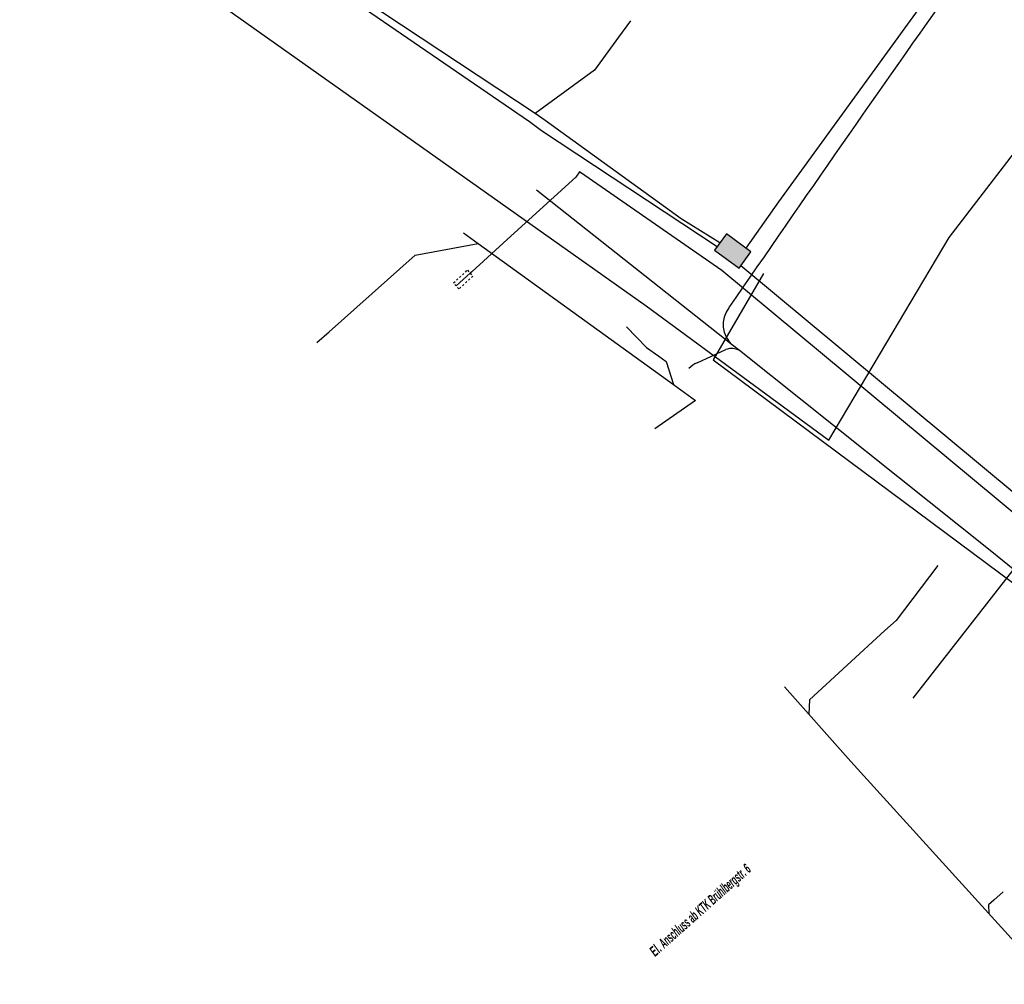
# Model space of a CAD drawing. Header units: metres. Extents: x 2695563 to 2696938, y 1260544 to 1262032.
# Tile 144 of 256: x 2696015 to 2696064, y 1261507 to 1261554. Entities that reach past the tile are written whole.
import ezdxf

# ---------------------------------------------------------------- set-up
doc = ezdxf.new("R2010")
doc.units = ezdxf.units.M
doc.linetypes.add('AUSGEZOGEN', pattern=[0])
doc.linetypes.add('VERDECKT2_S2', pattern=[0.18, 0.1, -0.08])
for name, color, linetype in [('AW_LK_Haltung', 24, 'AUSGEZOGEN'), ('EW_LK_Freitext_Text', 1, 'AUSGEZOGEN'), ('EW_LK_Trasseabs', 1, 'AUSGEZOGEN'), ('FM_LK_SW_BAUWERK', 94, 'AUSGEZOGEN'), ('FM_LK_SW_TRASSEKANTE', 94, 'AUSGEZOGEN'), ('TV_LK_LEITUNG', 92, 'AUSGEZOGEN'), ('WA_LK_Leitung', 171, 'AUSGEZOGEN'), ('WA_LK_Schutzrohr', 171, 'AUSGEZOGEN')]:
    doc.layers.add(name, color=color, linetype=linetype)
doc.styles.add('ARIALNARROW', font='ARIALN.TTF')

# ---------------------------------------------------------------- blocks, each defined once
blk = doc.blocks.new('COMPLEXOBJECT_2268')
at = {"layer": 'EW_LK_Trasseabs', "color": 1, "linetype": 'AUSGEZOGEN', "transparency": 33554687}
blk.add_line((6060.869, 11557.467), (6060.844, 11559.596), dxfattribs=at)
for centre, radius, start, end in [((6059.226, 11557.48), 1.643, 322.184, 359.534), ((7285.31, 10690.53), 1499.987, 144.739084, 145.486528), ((6050.374, 11539.59), 1.333, 141.4162, 229.5932)]:
    blk.add_arc(centre, radius, start, end, dxfattribs=at)
blk = doc.blocks.new('COMPLEXOBJECT_2271')
at = {"layer": 'EW_LK_Trasseabs', "color": 1, "linetype": 'AUSGEZOGEN', "transparency": 33554687}
blk.add_line((6047.764, 11537.701), (6049.186, 11538.353), dxfattribs=at)
blk.add_arc((6048.326, 11536.403), 1.414, 113.4008, 133.7889, dxfattribs=at)

msp = doc.modelspace()

# ---------------------------------------------------------------- hatches: boundary and pattern name
at = {"layer": 'FM_LK_SW_BAUWERK', "transparency": 33554687}
msp.add_hatch(color=7, dxfattribs=at).paths.add_polyline_path([(2696050.8, 1261542.186), (2696051.388, 1261542.995), (2696050.174, 1261543.877), (2696049.586, 1261543.068)])

# ---------------------------------------------------------------- linework, layer by layer
at = {"layer": 'AW_LK_Haltung', "color": 24, "linetype": 'AUSGEZOGEN', "transparency": 33554687}
for p, q in [((2696052.015, 1261541.923), (2696049.53, 1261537.66)), ((2696045.239, 1261539.292), (2696046.229, 1261538.27)), ((2696049.53, 1261537.66), (2696077.582, 1261516.777)), ((2696060.623, 1261527.502), (2696058.562, 1261524.794)), ((2696053.048, 1261521.507), (2696056.32, 1261517.83)), ((2696063.856, 1261511.387), (2696063.39, 1261510.986))]:
    msp.add_line(p, q, dxfattribs=at)
for points in [[(2696037.18, 1261543.93), (2696037.91, 1261543.404), (2696047.563, 1261536.445), (2696048.658, 1261535.656), (2696046.647, 1261534.243)], [(2696029.945, 1261538.507), (2696030.543, 1261539.039), (2696034.799, 1261542.831), (2696037.91, 1261543.404)], [(2696046.229, 1261538.27), (2696046.837, 1261537.832), (2696047.202, 1261537.569), (2696047.563, 1261536.445)], [(2696058.562, 1261524.794), (2696058.009, 1261524.286), (2696054.286, 1261520.868), (2696054.244, 1261520.162)], [(2696056.32, 1261517.83), (2696071.855, 1261500.723), (2696071.957, 1261500.195)], [(2696063.39, 1261510.986), (2696063.132, 1261510.754), (2696063.138, 1261510.323)]]:
    msp.add_lwpolyline(points, dxfattribs=at)
at = {"layer": 'EW_LK_Trasseabs', "color": 1, "linetype": 'AUSGEZOGEN', "transparency": 33554687}
for p, q in [((2696050.48, 1261538.385), (2696040.793, 1261546.039)), ((2696050.822, 1261538.11), (2696050.48, 1261538.385))]:
    msp.add_line(p, q, dxfattribs=at)
msp.add_lwpolyline([(2696071.457, 1261521.541), (2696063.299, 1261528.174), (2696050.822, 1261538.11)], dxfattribs=at)
msp.add_arc((2696050.435, 1261537.46), 0.757, 59.2516, 111.6485, dxfattribs=at)
at = {"layer": 'FM_LK_SW_BAUWERK', "color": 94, "transparency": 33554687}
msp.add_lwpolyline([(2696050.8, 1261542.186), (2696051.388, 1261542.995), (2696050.174, 1261543.877), (2696049.586, 1261543.068), (2696050.8, 1261542.186)], close=True, dxfattribs=at)
at = {"layer": 'FM_LK_SW_TRASSEKANTE', "color": 94, "linetype": 'AUSGEZOGEN', "transparency": 33554687}
msp.add_line((2696066.161, 1261529.632), (2696059.38, 1261520.95), dxfattribs=at)
for points in [[(2696051.148, 1261543.169), (2696052.768, 1261545.462), (2696061.146, 1261557.017), (2696060.739, 1261566.66), (2696052.162, 1261581.674), (2696046.211, 1261588.907), (2696047.167, 1261593.219), (2696048.961, 1261595.575)], [(2695959.295, 1261587.42), (2695966.987, 1261585.546), (2695974.272, 1261582.653), (2695995.42, 1261575.684), (2696010.413, 1261568.321), (2696018.551, 1261563.797), (2696021.788, 1261562.21), (2696040.444, 1261549.417), (2696041.047, 1261548.982), (2696049.72, 1261543.252)], [(2696049.856, 1261543.44), (2696047.946, 1261544.626), (2696041.222, 1261549.481), (2696040.732, 1261549.826), (2696021.882, 1261562.274), (2696018.648, 1261563.972), (2696011.089, 1261568.203)], [(2696045.433, 1261554.391), (2696044.844, 1261553.583), (2696043.667, 1261551.966), (2696040.732, 1261549.826)], [(2696050.889, 1261542.309), (2696066.161, 1261529.632), (2696097.318, 1261504.105)]]:
    msp.add_lwpolyline(points, dxfattribs=at)
at = {"layer": 'TV_LK_LEITUNG', "color": 92, "linetype": 'AUSGEZOGEN', "transparency": 33554687}
msp.add_lwpolyline([(2696008.999, 1261565.797), (2696012.901, 1261563.481), (2696020.006, 1261558.872), (2696046.22, 1261540.318), (2696055.237, 1261533.692), (2696061.176, 1261543.703), (2696074.707, 1261561.297), (2696081.398, 1261563.895), (2696091.958, 1261555.317)], dxfattribs=at)
at = {"layer": 'WA_LK_Leitung', "color": 7, "linetype": 'AUSGEZOGEN', "transparency": 33554687}
for points in [[(2696042.92, 1261546.94), (2696042.746, 1261546.684), (2696039.345, 1261543.594), (2696037.601, 1261542.009), (2696037.52, 1261541.935), (2696036.829, 1261541.307)], [(2696070.673, 1261524.856), (2696070.293, 1261525.172), (2696069.85, 1261525.54), (2696049.952, 1261542.071), (2696042.975, 1261546.902), (2696042.92, 1261546.94)]]:
    msp.add_lwpolyline(points, dxfattribs=at)
at = {"layer": 'WA_LK_Schutzrohr', "color": 7, "linetype": 'VERDECKT2_S2', "transparency": 33554687}
msp.add_lwpolyline([(2696036.963, 1261541.159), (2696036.694, 1261541.455), (2696037.385, 1261542.083), (2696037.654, 1261541.787), (2696036.963, 1261541.159)], close=True, dxfattribs=at)

# ---------------------------------------------------------------- block references
at = {"layer": 'EW_LK_Trasseabs', "color": 1, "linetype": 'AUSGEZOGEN', "lineweight": -3, "transparency": 33554687}
for name in ['COMPLEXOBJECT_2268', 'COMPLEXOBJECT_2271']:
    msp.add_blockref(name, (2690000.97, 1249999.81), dxfattribs=at)

# ---------------------------------------------------------------- texts
at = {"layer": 'EW_LK_Freitext_Text', "color": 1, "transparency": 33554687, "insert": (2696048.927, 1261510.432), "char_height": 0.5075, "width": 7.42701, "attachment_point": 5, "rotation": 41.7042, "style": 'ARIALNARROW'}
msp.add_mtext('\\A1;{\\fArial Narrow|i1|b1;\\H0.507500;\\W0.700000;\\C1;El. \\W0.490000;Anschluss ab KTK Brühlbergstr. 6}\\P', dxfattribs=at)

doc.saveas('drawing.dxf')
